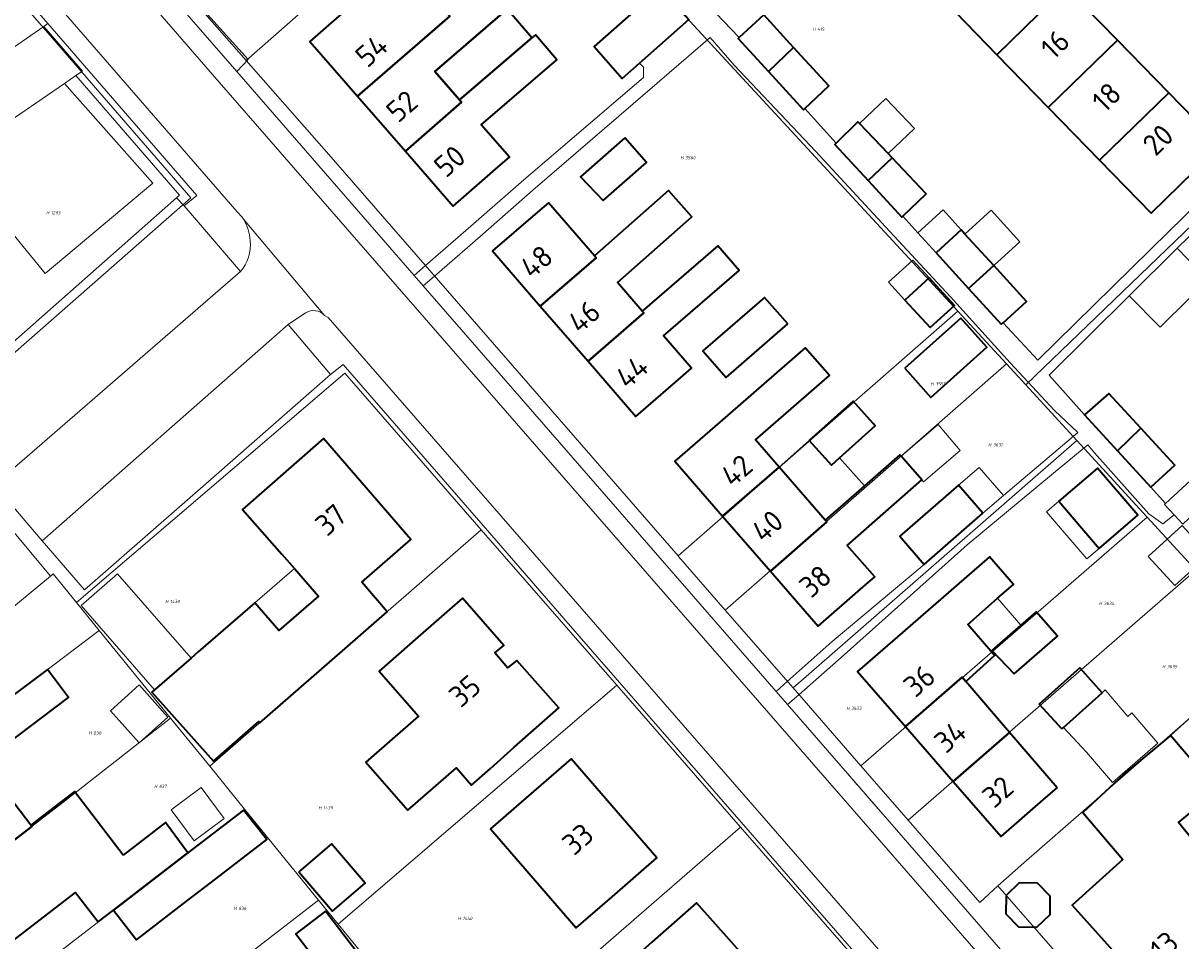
# Model space of a CAD drawing. Header units: metres. Extents: x 104777 to 177370, y 409697 to 438337.
# Tile 83 of 133: x 129886 to 129984, y 423228 to 423305. Entities that reach past the tile are written whole.
import ezdxf
from ezdxf.enums import TextEntityAlignment as Align
from ezdxf.lldxf.tags import DXFTag

# ---------------------------------------------------------------- set-up
doc = ezdxf.new("R2010")
doc.units = ezdxf.units.M
for name, color, linetype, lineweight in [('B-WE-GR-BEPLANTING_CULTUUR_HEESTERS-GV', 90, 'Continuous', 18), ('B-WE-IE-TERREINAFSCHEIDING_KUNSTMATIG_HEKWERK-G', 20, 'IE-TERREINAFSCHEIDING_KUNSTMATIG-SO', 18), ('B-WE-KG-GRENS_PERCEEL-G', 150, 'KG-PERCEEL-SO', 18), ('B-WE-KG-GRENS_PERCEEL-S', 150, 'Continuous', 25), ('B-WE-OG-BEBOUWING-G', 7, 'Continuous', 35), ('B-WE-OG-BEBOUWING-GV', 7, 'Continuous', 35), ('B-WE-OG-BEBOUWING_HUISNUMMER-T18', 10, 'Continuous', 18), ('B-WE-OG-BEBOUWING_LUIFEL-GV', 7, 'Continuous', 18), ('B-WE-OG-BEBOUWING_SCHUUR-GV', 7, 'Continuous', 18), ('B-WE-OG-BEBOUWING_STRAATNAAM-T18', 10, 'Continuous', 18), ('B-WE-OG-TERREIN_BEGROEID-GV', 7, 'Continuous', 18), ('B-WE-OG-TERREIN_ERF-GV', 7, 'Continuous', 18), ('B-WE-VH-OPENVERHARDING_BETONSTRAATSTEEN-GV', 90, 'Continuous', 18), ('B-WE-VH-OPENVERHARDING_STRAATBAKSTEEN-GV', 90, 'Continuous', 18), ('B-WE-VH-OPENVERHARDING_TEGEL-GV', 90, 'Continuous', 18)]:
    doc.layers.add(name, color=color, linetype=linetype, lineweight=lineweight)
doc.styles.add('NLCS-ISO', font='NLCS-ISO.ttf')
doc.styles.add('NLCS-ISO-M20-T18', font='NLCS-ISO.ttf', dxfattribs={"height": 0.036})
doc.styles.get("Standard").update_dxf_attribs({"font": 'Romans.shx'})
doc.linetypes.add('IE-TERREINAFSCHEIDING_KUNSTMATIG-SO', pattern='A,4,[82,NLCS.SHX,S=0.75,R=90,X=0,Y=0],4,-2', length=10)
tags = doc.linetypes.add('KG-PERCEEL-SO', pattern='A,5.5,-2,["P",Standard,S=1.8,R=0,X=-0.5,Y=-0.9],-2,5.5,-2,[5,NLCS.SHX,S=0.75,R=0,X=0,Y=0],-2', length=19).pattern_tags.tags
tags[6] = DXFTag(74, 10)

# ---------------------------------------------------------------- blocks, each defined once
blk = doc.blocks.new('SKG-PERCEELNUMMER-SO')
at = {"style": 'NLCS-ISO', "oblique": 10, "flags": 1}
for tag, p in [('GEMEENTECODE', (0, 2.55)), ('PERCEELGROOTTE', (0, -2.45))]:
    blk.add_attdef(tag, text='', height=1.8, dxfattribs=at).set_placement(p, align=Align.MIDDLE_CENTER)
at = {"style": 'NLCS-ISO', "oblique": 10}
blk.add_attdef('SECTIE', text='', height=1.8, dxfattribs=at).set_placement((-0.5, 0), align=Align.MIDDLE_RIGHT)
blk.add_attdef('PERCEELNUMMER', text='', height=1.8, dxfattribs=at).set_placement((0.5, 0), align=Align.MIDDLE_LEFT)

msp = doc.modelspace()

# ---------------------------------------------------------------- linework, layer by layer
at = {"layer": 'B-WE-GR-BEPLANTING_CULTUUR_HEESTERS-GV', "ltscale": 20, "flags": 128}
for points in [[(129896.86, 423309.867), (129904.311, 423301.306), (129905.272, 423302.308), (129897.69, 423310.749)], [(129899.257, 423290.693), (129899.89, 423290.01), (129900.953, 423290.902), (129888.43, 423305.337), (129888.088, 423305.099), (129891.351, 423301.346), (129890.801, 423300.969), (129899.512, 423290.918)]]:
    msp.add_lwpolyline(points, close=True, dxfattribs=at)
at = {"layer": 'B-WE-IE-TERREINAFSCHEIDING_KUNSTMATIG_HEKWERK-G', "ltscale": 20, "flags": 128}
for points in [[(129955.723, 423242.241), (129956.44, 423241.418)], [(129959.207, 423238.239), (129957.071, 423240.693)], [(129965.93, 423230.515), (129977.45, 423217.28)]]:
    msp.add_lwpolyline(points, dxfattribs=at)
at = {"layer": 'B-WE-KG-GRENS_PERCEEL-G', "ltscale": 20, "flags": 128}
for points in [[(129927.573, 423321.864), (129916.826, 423312.529), (129905.109, 423302.237)], [(129927.573, 423321.864), (129937.949, 423310.379), (129964.917, 423281.171)], [(129874.191, 423320.977), (129900.463, 423290.696), (129878.325, 423271.295)], [(129905.109, 423302.237), (129895.503, 423313.184)], [(129941.403, 423260.613), (129912.052, 423294.325), (129905.109, 423302.237)], [(129992.826, 423296.321), (129970.626, 423274.988)], [(129964.917, 423281.171), (129949.913, 423268.053), (129945.182, 423263.917), (129941.403, 423260.613)], [(129964.917, 423281.171), (129969.01, 423276.739)], [(129945.364, 423256.066), (129949.142, 423259.369), (129953.874, 423263.506), (129969.01, 423276.739)], [(129969.01, 423276.739), (129970.626, 423274.988)], [(129890.85, 423256.687), (129913.383, 423275.966), (129924.865, 423262.798)], [(129970.626, 423274.988), (129974.915, 423270.315)], [(129878.325, 423271.295), (129888.662, 423258.91)], [(129974.915, 423270.315), (129951.064, 423249.523)], [(129974.915, 423270.315), (129980.829, 423263.872)], [(129980.829, 423263.872), (129956.773, 423242.969)], [(129980.829, 423263.872), (129984.908, 423259.427)], [(129902.042, 423242.94), (129924.865, 423262.798)], [(129924.865, 423262.798), (129936.249, 423249.744)], [(129945.364, 423256.066), (129941.45, 423260.559), (129941.403, 423260.613)], [(129865.525, 423239.774), (129888.662, 423258.91)], [(129888.662, 423258.91), (129888.888, 423259.097), (129890.85, 423256.687)], [(129960.732, 423238.423), (129984.908, 423259.427)], [(129890.85, 423256.687), (129892.746, 423254.358)], [(129951.064, 423249.523), (129945.364, 423256.066)], [(129892.746, 423254.358), (129868.48, 423236.005)], [(129892.746, 423254.358), (129898.758, 423246.973)], [(129936.249, 423249.744), (129912.835, 423229.68)], [(129936.249, 423249.744), (129946.64, 423237.828)], [(129956.773, 423242.969), (129951.064, 423249.523)], [(129898.758, 423246.973), (129889.69, 423239.886), (129874.607, 423228.28)], [(129898.758, 423246.973), (129902.042, 423242.94)], [(129970.472, 423234.818), (129985.366, 423247.822)], [(129902.042, 423242.94), (129904.976, 423239.335)], [(129960.732, 423238.423), (129956.773, 423242.969)], [(129904.976, 423239.335), (129880.554, 423220.55)], [(129904.976, 423239.335), (129911.197, 423231.693)], [(129968.272, 423232.898), (129966.772, 423231.49), (129960.732, 423238.423)], [(129946.64, 423237.828), (129922.96, 423217.242)], [(129946.64, 423237.828), (129956.667, 423226.33), (129953.499, 423223.599)], [(129968.272, 423232.898), (129970.472, 423234.818)], [(129968.272, 423232.898), (129982.723, 423216.337)], [(129911.197, 423231.693), (129900.848, 423223.718), (129886.548, 423212.76)], [(129911.197, 423231.693), (129912.835, 423229.68)], [(129912.835, 423229.68), (129917.401, 423224.071)]]:
    msp.add_lwpolyline(points, dxfattribs=at)
at = {"layer": 'B-WE-OG-BEBOUWING-G', "ltscale": 20, "flags": 128}
for points in [[(129914.474, 423299.226), (129922.21, 423305.958), (129922.132, 423306.042), (129919.973, 423308.381), (129923.265, 423311.245), (129921.401, 423313.388), (129914.23, 423307.13), (129910.46, 423303.84)], [(129969.683, 423312.813), (129963.87, 423307.147), (129968.192, 423302.713), (129974.005, 423308.38)], [(129914.474, 423299.226), (129918.487, 423294.613), (129923.21, 423298.722), (129923.035, 423298.923), (129920.953, 423301.316), (129927.046, 423306.536), (129927.308, 423306.76), (129927.207, 423306.875), (129925.563, 423308.734), (129925.443, 423308.87), (129922.132, 423306.042), (129922.21, 423305.958)], [(129978.327, 423303.947), (129974.005, 423308.38), (129968.192, 423302.713), (129972.513, 423298.28)], [(129923.035, 423298.923), (129923.21, 423298.722), (129918.487, 423294.613), (129922.5, 423290), (129926.28, 423293.29), (129927.223, 423294.11), (129924.848, 423296.84), (129931.207, 423302.288), (129929.411, 423304.385), (129929.11, 423304.127)], [(129982.648, 423299.513), (129978.327, 423303.947), (129972.513, 423298.28), (129976.834, 423293.846)], [(129982.648, 423299.513), (129976.834, 423293.846), (129981.156, 423289.412), (129984.791, 423292.955), (129986.97, 423295.08)], [(129929.824, 423281.596), (129933.837, 423276.963), (129938.524, 423281.023), (129938.387, 423281.181), (129936.313, 423283.576), (129942.565, 423289.099), (129940.607, 423291.316), (129934.376, 423285.812), (129934.511, 423285.656)], [(129929.59, 423289.5), (129925.81, 423286.23), (129929.824, 423281.596), (129934.511, 423285.656), (129934.376, 423285.812), (129930.5, 423290.287)], [(129938.387, 423281.181), (129938.524, 423281.023), (129933.837, 423276.963), (129937.85, 423272.33), (129941.63, 423275.6), (129942.54, 423276.387), (129940.188, 423279.103), (129946.54, 423284.576), (129944.745, 423286.659)], [(129944.9, 423271.85), (129941.13, 423268.57), (129945.15, 423263.953), (129949.889, 423268.08), (129947.902, 423270.361), (129954.116, 423275.774), (129952.087, 423278.103)], [(129905.825, 423256.665), (129901.081, 423252.547), (129900.469, 423252.016), (129897.401, 423249.353), (129897.183, 423249.164), (129902.348, 423243.362), (129906.161, 423246.693), (129906.245, 423246.597), (129913.19, 423252.64), (129916.96, 423255.92), (129914.82, 423258.4), (129918.95, 423261.99), (129911.59, 423270.47), (129904.81, 423264.51), (129908.11, 423260.75), (129909.153, 423259.561), (129911.193, 423257.238), (129907.848, 423254.334)], [(129953.773, 423263.623), (129953.911, 423263.465), (129949.17, 423259.336), (129953.19, 423254.72), (129956.96, 423258.01), (129957.927, 423258.854), (129955.624, 423261.497), (129961.897, 423266.994), (129960.147, 423268.99), (129960.037, 423269.116), (129957.06, 423266.506)], [(129953.773, 423263.623), (129949.889, 423268.08), (129945.15, 423263.953), (129949.17, 423259.336), (129953.911, 423263.465)], [(129965.582, 423250.047), (129968.007, 423252.243), (129967.692, 423252.607), (129965.742, 423254.863), (129968.259, 423257.05), (129969.589, 423258.206), (129967.575, 423260.525), (129960.26, 423254.18), (129956.49, 423250.91), (129960.51, 423246.283), (129965.265, 423250.415)], [(129927.64, 423244.53), (129931.38, 423247.84), (129927.86, 423251.82), (129927.08, 423251.22), (129925.99, 423252.48), (129926.77, 423253.09), (129923.28, 423257.07), (129919.52, 423253.78), (129916.274, 423250.94), (129919.593, 423247.158), (129915.173, 423243.279), (129918.705, 423239.255), (129922.769, 423242.821), (129924.047, 423241.363), (129925.631, 423242.752)], [(129960.51, 423246.283), (129964.53, 423241.656), (129969.266, 423245.772), (129965.582, 423250.047), (129965.265, 423250.415)], [(129973.265, 423241.132), (129969.266, 423245.772), (129964.53, 423241.656), (129968.55, 423237.03), (129972.32, 423240.31)], [(129979.46, 423242.76), (129978.85, 423242.22), (129975.408, 423239.063), (129978.795, 423235.111), (129974.52, 423231.27), (129982.32, 423222.59), (129987.04, 423226.76), (129989.476, 423228.654), (129986.342, 423232.066), (129986.919, 423232.552), (129987.044, 423233.809), (129983.47, 423238.22), (129986.735, 423240.905), (129982.777, 423245.515)], [(129880.455, 423232.78), (129887.092, 423237.887), (129887.004, 423237.999), (129883.028, 423243.168), (129880.35, 423241.1), (129876.4, 423238.05)], [(129935.86, 423231.98), (129939.63, 423235.26), (129932.43, 423243.56), (129928.65, 423240.28), (129925.643, 423237.671), (129932.851, 423229.362)], [(129894.766, 423235.472), (129890.672, 423240.809), (129887.004, 423237.999), (129887.092, 423237.887), (129880.455, 423232.78), (129884.51, 423227.51), (129890.76, 423232.33), (129892.67, 423229.86), (129893.954, 423230.857), (129900.2, 423235.661), (129898.421, 423238.104), (129898.334, 423238.217)], [(129893.954, 423230.857), (129895.88, 423228.36), (129899.84, 423231.4), (129902.19, 423233.204), (129906.844, 423236.784), (129904.876, 423239.258), (129900.2, 423235.661)], [(129937.576, 423215.09), (129937.421, 423214.953), (129939.906, 423212.136), (129940.014, 423212.014), (129941.89, 423213.68), (129945.63, 423217), (129943.2, 423219.73), (129948.9, 423224.79), (129942.95, 423231.48), (129939.21, 423228.16), (129934.461, 423223.944), (129936.795, 423221.299), (129940.217, 423217.42)]]:
    msp.add_lwpolyline(points, close=True, dxfattribs=at)
at = {"layer": 'B-WE-OG-BEBOUWING-GV', "ltscale": 20, "flags": 128}
for points in [[(129914.474, 423299.226), (129922.21, 423305.958), (129922.132, 423306.042), (129919.973, 423308.381), (129923.265, 423311.245), (129921.401, 423313.388), (129914.23, 423307.13), (129910.46, 423303.84)], [(129969.683, 423312.813), (129963.87, 423307.147), (129968.192, 423302.713), (129974.005, 423308.38)], [(129914.474, 423299.226), (129918.487, 423294.613), (129923.21, 423298.722), (129923.035, 423298.923), (129920.953, 423301.316), (129927.046, 423306.536), (129927.308, 423306.76), (129927.207, 423306.875), (129925.563, 423308.734), (129925.443, 423308.87), (129922.132, 423306.042), (129922.21, 423305.958)], [(129939.727, 423308.592), (129938.151, 423307.2), (129937.912, 423306.989), (129938.12, 423306.753), (129934.342, 423303.412), (129936.715, 423300.729), (129938.153, 423302.001), (129942.307, 423305.676)], [(129978.327, 423303.947), (129974.005, 423308.38), (129968.192, 423302.713), (129972.513, 423298.28)], [(129929.11, 423304.127), (129928.078, 423305.332), (129927.046, 423306.536), (129920.953, 423301.316), (129923.035, 423298.923)], [(129949.002, 423301.301), (129951.109, 423303.332), (129948.612, 423306.06), (129946.542, 423304.166), (129946.453, 423304.085)], [(129923.035, 423298.923), (129923.21, 423298.722), (129918.487, 423294.613), (129922.5, 423290), (129926.28, 423293.29), (129927.223, 423294.11), (129924.848, 423296.84), (129931.207, 423302.288), (129929.411, 423304.385), (129929.11, 423304.127)], [(129951.109, 423303.332), (129949.002, 423301.301), (129951.943, 423298.088), (129952.067, 423298.206), (129954.061, 423300.107)], [(129982.648, 423299.513), (129978.327, 423303.947), (129972.513, 423298.28), (129976.834, 423293.846)], [(129982.648, 423299.513), (129976.834, 423293.846), (129981.156, 423289.412), (129984.791, 423292.955), (129986.97, 423295.08)], [(129959.393, 423294.053), (129959.052, 423294.413), (129956.659, 423296.935), (129956.518, 423297.084), (129954.698, 423295.294), (129954.589, 423295.187), (129957.376, 423292.141)], [(129936.921, 423295.748), (129933.207, 423292.469), (129935.12, 423290.466), (129938.752, 423293.673)], [(129959.393, 423294.053), (129957.376, 423292.141), (129960.196, 423289.058), (129960.301, 423289.158), (129962.267, 423291.022)], [(129929.824, 423281.596), (129933.837, 423276.963), (129938.524, 423281.023), (129938.387, 423281.181), (129936.313, 423283.576), (129942.565, 423289.099), (129940.607, 423291.316), (129934.376, 423285.812), (129934.511, 423285.656)], [(129929.59, 423289.5), (129925.81, 423286.23), (129929.824, 423281.596), (129934.511, 423285.656), (129934.376, 423285.812), (129930.5, 423290.287)], [(129963.082, 423286.082), (129965.819, 423283.08), (129967.93, 423285.003), (129965.513, 423287.654), (129965.183, 423288.017)], [(129938.387, 423281.181), (129938.524, 423281.023), (129933.837, 423276.963), (129937.85, 423272.33), (129941.63, 423275.6), (129942.54, 423276.387), (129940.188, 423279.103), (129946.54, 423284.576), (129944.745, 423286.659)], [(129967.93, 423285.003), (129965.819, 423283.08), (129968.567, 423280.067), (129968.716, 423280.203), (129970.676, 423281.99)], [(129960.463, 423282.108), (129962.59, 423279.788), (129964.625, 423281.654), (129962.498, 423283.974)], [(129950.641, 423280.102), (129948.675, 423282.329), (129943.497, 423277.849), (129945.44, 423275.603)], [(129960.447, 423276.38), (129962.643, 423273.93), (129967.349, 423278.148), (129965.153, 423280.598)], [(129944.9, 423271.85), (129941.13, 423268.57), (129945.15, 423263.953), (129949.889, 423268.08), (129947.902, 423270.361), (129954.116, 423275.774), (129952.087, 423278.103)], [(129978.325, 423269.448), (129980.281, 423271.355), (129977.617, 423274.259), (129975.561, 423272.462)], [(129952.427, 423270.294), (129954.294, 423268.228), (129954.973, 423268.84), (129957.966, 423271.538), (129957.799, 423271.737), (129956.349, 423273.35), (129956.123, 423273.601)], [(129978.325, 423269.448), (129981.144, 423266.375), (129983.156, 423268.221), (129980.281, 423271.355)], [(129905.825, 423256.665), (129901.081, 423252.547), (129900.469, 423252.016), (129897.401, 423249.353), (129897.183, 423249.164), (129902.348, 423243.362), (129906.161, 423246.693), (129906.245, 423246.597), (129913.19, 423252.64), (129916.96, 423255.92), (129914.82, 423258.4), (129918.95, 423261.99), (129911.59, 423270.47), (129904.81, 423264.51), (129908.11, 423260.75), (129909.153, 423259.561), (129911.193, 423257.238), (129907.848, 423254.334)], [(129953.773, 423263.623), (129953.911, 423263.465), (129949.17, 423259.336), (129953.19, 423254.72), (129956.96, 423258.01), (129957.927, 423258.854), (129955.624, 423261.497), (129961.897, 423266.994), (129960.147, 423268.99), (129960.037, 423269.116), (129957.06, 423266.506)], [(129953.773, 423263.623), (129949.889, 423268.08), (129945.15, 423263.953), (129949.17, 423259.336), (129953.911, 423263.465)], [(129976.792, 423261.241), (129980.042, 423264.021), (129976.656, 423267.98), (129973.405, 423265.2)], [(129967.023, 423264.194), (129964.976, 423266.562), (129960.039, 423262.26), (129962.096, 423259.9)], [(129965.582, 423250.047), (129968.007, 423252.243), (129967.692, 423252.607), (129965.742, 423254.863), (129968.259, 423257.05), (129969.589, 423258.206), (129967.575, 423260.525), (129960.26, 423254.18), (129956.49, 423250.91), (129960.51, 423246.283), (129965.265, 423250.415)], [(129927.64, 423244.53), (129931.38, 423247.84), (129927.86, 423251.82), (129927.08, 423251.22), (129925.99, 423252.48), (129926.77, 423253.09), (129923.28, 423257.07), (129919.52, 423253.78), (129916.274, 423250.94), (129919.593, 423247.158), (129915.173, 423243.279), (129918.705, 423239.255), (129922.769, 423242.821), (129924.047, 423241.363), (129925.631, 423242.752)], [(129967.772, 423252.666), (129969.65, 423250.704), (129973.285, 423253.871), (129971.503, 423255.917), (129970.222, 423254.801)], [(129885.5, 423248.878), (129883.32, 423247.229), (129882.056, 423246.273), (129883.826, 423243.932), (129890.168, 423248.727), (129888.397, 423251.069)], [(129973.665, 423246.087), (129973.783, 423246.193), (129977.043, 423249.108), (129975.171, 423251.202), (129971.749, 423248.143)], [(129960.51, 423246.283), (129964.53, 423241.656), (129969.266, 423245.772), (129965.582, 423250.047), (129965.265, 423250.415)], [(129973.265, 423241.132), (129969.266, 423245.772), (129964.53, 423241.656), (129968.55, 423237.03), (129972.32, 423240.31)], [(129979.46, 423242.76), (129978.85, 423242.22), (129975.408, 423239.063), (129978.795, 423235.111), (129974.52, 423231.27), (129982.32, 423222.59), (129987.04, 423226.76), (129989.476, 423228.654), (129986.342, 423232.066), (129986.919, 423232.552), (129987.044, 423233.809), (129983.47, 423238.22), (129986.735, 423240.905), (129982.777, 423245.515)], [(129880.455, 423232.78), (129887.092, 423237.887), (129887.004, 423237.999), (129883.028, 423243.168), (129880.35, 423241.1), (129876.4, 423238.05)], [(129935.86, 423231.98), (129939.63, 423235.26), (129932.43, 423243.56), (129928.65, 423240.28), (129925.643, 423237.671), (129932.851, 423229.362)], [(129894.766, 423235.472), (129890.672, 423240.809), (129887.004, 423237.999), (129887.092, 423237.887), (129880.455, 423232.78), (129884.51, 423227.51), (129890.76, 423232.33), (129892.67, 423229.86), (129893.954, 423230.857), (129900.2, 423235.661), (129898.421, 423238.104), (129898.334, 423238.217)], [(129893.954, 423230.857), (129895.88, 423228.36), (129899.84, 423231.4), (129902.19, 423233.204), (129906.844, 423236.784), (129904.876, 423239.258), (129900.2, 423235.661)], [(129909.521, 423234.06), (129912.367, 423230.754), (129915.11, 423233.115), (129912.264, 423236.421)], [(129968.954, 423230.546), (129970.022, 423229.443), (129971.557, 423229.418), (129972.661, 423230.486), (129972.686, 423232.021), (129971.618, 423233.125), (129970.082, 423233.15), (129968.979, 423232.082)], [(129937.576, 423215.09), (129937.421, 423214.953), (129939.906, 423212.136), (129940.014, 423212.014), (129941.89, 423213.68), (129945.63, 423217), (129943.2, 423219.73), (129948.9, 423224.79), (129942.95, 423231.48), (129939.21, 423228.16), (129934.461, 423223.944), (129936.795, 423221.299), (129940.217, 423217.42)], [(129909.923, 423222.289), (129911.868, 423219.744), (129912.493, 423220.221), (129917.088, 423223.826), (129911.783, 423230.767), (129909.279, 423228.853), (129912.683, 423224.399), (129910.508, 423222.736)]]:
    msp.add_lwpolyline(points, close=True, dxfattribs=at)
at = {"layer": 'B-WE-OG-BEBOUWING_LUIFEL-GV', "ltscale": 20, "flags": 128}
for points in [[(129956.659, 423296.935), (129959.052, 423294.413), (129961.263, 423296.51), (129958.87, 423299.033)], [(129984.994, 423284.769), (129985.516, 423285.278), (129985.581, 423285.212), (129987.6, 423287.18), (129988.768, 423288.319), (129987.101, 423290.107), (129983.353, 423286.452)], [(129965.183, 423288.017), (129963.668, 423289.679), (129961.557, 423287.755), (129963.082, 423286.082)], [(129965.513, 423287.654), (129967.93, 423285.003), (129970.13, 423287.008), (129967.713, 423289.659)], [(129985.581, 423285.212), (129985.516, 423285.278), (129984.994, 423284.769), (129983.353, 423286.452), (129979.319, 423282.45), (129981.93, 423279.819), (129984.366, 423282.235), (129984.991, 423281.594), (129987.102, 423283.652)], [(129962.498, 423283.974), (129961.129, 423285.468), (129959.093, 423283.601), (129960.463, 423282.108)], [(129960.147, 423268.99), (129961.897, 423266.994), (129962.035, 423266.833), (129965.119, 423269.472), (129963.256, 423271.65)], [(129949.889, 423268.08), (129953.773, 423263.623), (129957.06, 423266.506), (129954.973, 423268.84), (129954.294, 423268.228), (129952.427, 423270.294)], [(129988.462, 423262.367), (129990.689, 423264.424), (129986.57, 423268.883), (129982.378, 423265.01), (129982.287, 423264.926), (129983.082, 423264.065), (129983.816, 423263.271), (129985.852, 423265.196)], [(129967.023, 423264.194), (129968.742, 423265.68), (129966.695, 423268.048), (129964.976, 423266.562)], [(129973.405, 423265.2), (129972.366, 423264.311), (129975.753, 423260.352), (129976.792, 423261.241)], [(129986, 423260.71), (129983.766, 423263.165), (129980.913, 423260.568), (129983.147, 423258.114)], [(129905.825, 423256.665), (129907.848, 423254.334), (129911.193, 423257.238), (129909.153, 423259.561)], [(129897.401, 423249.353), (129900.469, 423252.016), (129894.294, 423259.115), (129891.229, 423256.448)], [(129967.772, 423252.666), (129970.222, 423254.801), (129968.259, 423257.05), (129965.742, 423254.863), (129967.692, 423252.607)], [(129896.11, 423244.901), (129898.528, 423247.065), (129896.108, 423249.768), (129893.691, 423247.604)], [(129973.783, 423246.193), (129975.714, 423244.116), (129977.905, 423241.582), (129981.727, 423244.887), (129979.536, 423247.42), (129979.196, 423247.126), (129977.305, 423249.35), (129977.043, 423249.108)], [(129986.735, 423240.905), (129990.159, 423242.322), (129985.336, 423247.808), (129982.777, 423245.515)]]:
    msp.add_lwpolyline(points, close=True, dxfattribs=at)
at = {"layer": 'B-WE-OG-BEBOUWING_SCHUUR-GV', "ltscale": 20, "flags": 128}
msp.add_lwpolyline([(129900.727, 423236.669), (129903.259, 423238.543), (129901.329, 423241.152), (129898.797, 423239.278)], close=True, dxfattribs=at)
at = {"layer": 'B-WE-OG-TERREIN_BEGROEID-GV', "ltscale": 20, "flags": 128}
msp.add_lwpolyline([(129889.835, 423300.307), (129880.426, 423293.859), (129888.213, 423284.331), (129897.263, 423291.938)], close=True, dxfattribs=at)
at = {"layer": 'B-WE-OG-TERREIN_ERF-GV', "ltscale": 20, "flags": 128}
for points in [[(129976.834, 423293.846), (129972.513, 423298.28), (129968.192, 423302.713), (129963.87, 423307.147), (129959.549, 423311.581), (129955.228, 423316.014), (129957.46, 423318.19), (129961.04, 423321.68), (129965.362, 423317.247), (129969.683, 423312.813), (129974.005, 423308.38), (129978.327, 423303.947), (129982.648, 423299.513), (129986.97, 423295.08), (129984.791, 423292.955), (129981.156, 423289.412)], [(129918.487, 423294.613), (129914.474, 423299.226), (129910.46, 423303.84), (129914.23, 423307.13), (129921.401, 423313.388), (129923.265, 423311.245), (129919.973, 423308.381), (129922.132, 423306.042), (129925.443, 423308.87), (129925.563, 423308.734), (129927.207, 423306.875), (129927.308, 423306.76), (129927.046, 423306.536), (129928.078, 423305.332), (129929.11, 423304.127), (129929.411, 423304.385), (129931.207, 423302.288), (129924.848, 423296.84), (129927.223, 423294.11), (129926.28, 423293.29), (129922.5, 423290)], [(129919.982, 423283.303), (129949.638, 423249.232), (129950.585, 423250.073), (129954.354, 423253.424), (129962.096, 423259.9), (129960.039, 423262.26), (129964.976, 423266.562), (129967.023, 423264.194), (129968.742, 423265.68), (129974.99, 423270.973), (129973.026, 423272.833), (129969.314, 423276.821), (129964.299, 423282.383), (129959.544, 423287.501), (129952.979, 423294.593), (129946.104, 423301.834), (129944.087, 423304.165), (129938.831, 423299.616), (129929.206, 423291.324), (129924.762, 423287.44), (129920.932, 423284.125)], [(129935.12, 423290.466), (129933.207, 423292.469), (129936.921, 423295.748), (129938.752, 423293.673)], [(129934.376, 423285.812), (129940.607, 423291.316), (129942.565, 423289.099), (129936.313, 423283.576), (129938.387, 423281.181), (129944.745, 423286.659), (129946.54, 423284.576), (129940.188, 423279.103), (129942.54, 423276.387), (129941.63, 423275.6), (129937.85, 423272.33), (129933.837, 423276.963), (129929.824, 423281.596), (129925.81, 423286.23), (129929.59, 423289.5), (129930.5, 423290.287)], [(129962.498, 423283.974), (129964.625, 423281.654), (129962.59, 423279.788), (129960.463, 423282.108)], [(129945.44, 423275.603), (129943.497, 423277.849), (129948.675, 423282.329), (129950.641, 423280.102)], [(129960.447, 423276.38), (129965.153, 423280.598), (129967.349, 423278.148), (129962.643, 423273.93)], [(129949.17, 423259.336), (129945.15, 423263.953), (129941.13, 423268.57), (129944.9, 423271.85), (129952.087, 423278.103), (129954.116, 423275.774), (129947.902, 423270.361), (129949.889, 423268.08), (129953.773, 423263.623), (129957.06, 423266.506), (129960.037, 423269.116), (129960.147, 423268.99), (129961.897, 423266.994), (129955.624, 423261.497), (129957.927, 423258.854), (129956.96, 423258.01), (129953.19, 423254.72)], [(129954.294, 423268.228), (129952.427, 423270.294), (129956.123, 423273.601), (129956.349, 423273.35), (129957.799, 423271.737), (129957.966, 423271.538), (129954.973, 423268.84)], [(129901.081, 423252.547), (129905.825, 423256.665), (129907.848, 423254.334), (129911.193, 423257.238), (129909.153, 423259.561), (129908.11, 423260.75), (129904.81, 423264.51), (129911.59, 423270.47), (129918.95, 423261.99), (129914.82, 423258.4), (129916.96, 423255.92), (129913.19, 423252.64), (129906.245, 423246.597), (129906.161, 423246.693), (129902.348, 423243.362), (129897.183, 423249.164), (129897.401, 423249.353), (129900.469, 423252.016)], [(129973.405, 423265.2), (129976.656, 423267.98), (129980.042, 423264.021), (129976.792, 423261.241)], [(129969.266, 423245.772), (129973.265, 423241.132), (129972.32, 423240.31), (129968.55, 423237.03), (129964.53, 423241.656), (129960.51, 423246.283), (129956.49, 423250.91), (129960.26, 423254.18), (129967.575, 423260.525), (129969.589, 423258.206), (129968.259, 423257.05), (129965.742, 423254.863), (129967.692, 423252.607), (129968.007, 423252.243), (129965.582, 423250.047)], [(129927.64, 423244.53), (129925.631, 423242.752), (129924.047, 423241.363), (129922.769, 423242.821), (129918.705, 423239.255), (129915.173, 423243.279), (129919.593, 423247.158), (129916.274, 423250.94), (129919.52, 423253.78), (129923.28, 423257.07), (129926.77, 423253.09), (129925.99, 423252.48), (129927.08, 423251.22), (129927.86, 423251.82), (129931.38, 423247.84)], [(129970.222, 423254.801), (129971.503, 423255.917), (129973.285, 423253.871), (129969.65, 423250.704), (129967.772, 423252.666)], [(129883.32, 423247.229), (129885.5, 423248.878), (129888.397, 423251.069), (129890.168, 423248.727), (129883.826, 423243.932), (129882.056, 423246.273)], [(129973.783, 423246.193), (129973.665, 423246.087), (129971.749, 423248.143), (129975.171, 423251.202), (129977.043, 423249.108)], [(129982.777, 423245.515), (129986.735, 423240.905), (129983.47, 423238.22), (129987.044, 423233.809), (129986.919, 423232.552), (129986.342, 423232.066), (129989.476, 423228.654), (129987.04, 423226.76), (129982.32, 423222.59), (129974.52, 423231.27), (129978.795, 423235.111), (129975.408, 423239.063), (129978.85, 423242.22), (129979.46, 423242.76)], [(129887.004, 423237.999), (129890.672, 423240.809), (129894.766, 423235.472), (129898.334, 423238.217), (129898.421, 423238.104), (129900.2, 423235.661), (129904.876, 423239.258), (129906.844, 423236.784), (129902.19, 423233.204), (129899.84, 423231.4), (129895.88, 423228.36), (129893.954, 423230.857), (129892.67, 423229.86), (129890.76, 423232.33), (129884.51, 423227.51), (129880.455, 423232.78), (129876.4, 423238.05), (129880.35, 423241.1), (129883.028, 423243.168)], [(129935.86, 423231.98), (129932.851, 423229.362), (129925.643, 423237.671), (129928.65, 423240.28), (129932.43, 423243.56), (129939.63, 423235.26)], [(129909.521, 423234.06), (129912.264, 423236.421), (129915.11, 423233.115), (129912.367, 423230.754)], [(129968.954, 423230.546), (129968.979, 423232.082), (129970.082, 423233.15), (129971.618, 423233.125), (129972.686, 423232.021), (129972.661, 423230.486), (129971.557, 423229.418), (129970.022, 423229.443)]]:
    msp.add_lwpolyline(points, close=True, dxfattribs=at)
for points in [[(129897.69, 423310.749), (129905.272, 423302.308), (129904.311, 423301.306), (129919.225, 423284.172), (129920.173, 423284.997), (129923.974, 423288.305), (129928.441, 423292.209), (129938.485, 423300.793), (129938.485, 423301.66), (129938.153, 423302.001), (129936.715, 423300.729), (129934.342, 423303.412), (129938.12, 423306.753)], [(129943.283, 423307.582), (129946.542, 423304.166), (129948.612, 423306.06), (129951.109, 423303.332), (129954.061, 423300.107), (129952.067, 423298.206), (129954.698, 423295.294), (129956.518, 423297.084), (129956.659, 423296.935), (129959.052, 423294.413), (129959.393, 423294.053), (129962.267, 423291.022), (129960.301, 423289.158), (129961.557, 423287.755), (129963.082, 423286.082), (129965.183, 423288.017), (129965.513, 423287.654), (129967.93, 423285.003), (129970.676, 423281.99), (129968.716, 423280.203), (129971.634, 423277.053), (129982.658, 423287.871), (129986.293, 423291.414)], [(129878.739, 423272.598), (129899.257, 423290.693), (129899.512, 423290.918), (129890.801, 423300.969), (129889.835, 423300.307), (129897.263, 423291.938), (129888.213, 423284.331), (129880.426, 423293.859)], [(129987.101, 423290.107), (129983.353, 423286.452), (129979.319, 423282.45), (129972.602, 423275.786), (129975.561, 423272.462), (129977.617, 423274.259), (129980.281, 423271.355), (129983.156, 423268.221), (129981.144, 423266.375), (129982.378, 423265.01), (129982.287, 423264.926), (129983.082, 423264.065), (129982.155, 423263.294), (129980.956, 423264.148), (129976.406, 423269.279), (129975.847, 423269.956), (129972.947, 423267.56), (129965.685, 423261.538), (129955.372, 423252.313), (129951.559, 423248.954), (129950.609, 423248.117), (129965.93, 423230.515), (129977.45, 423217.28)], [(129956.777, 423226.685), (129954.996, 423228.731), (129954.274, 423229.56), (129933.101, 423253.879), (129925.026, 423263.155), (129913.25, 423276.68), (129912.2, 423275.84), (129902.392, 423267.265), (129891.51, 423257.75), (129887.946, 423261.89), (129883.913, 423266.575)], [(129939.21, 423228.16), (129942.95, 423231.48), (129948.9, 423224.79)]]:
    msp.add_lwpolyline(points, dxfattribs=at)
at = {"layer": 'B-WE-VH-OPENVERHARDING_BETONSTRAATSTEEN-GV', "ltscale": 20, "flags": 128}
for points in [[(129904.874, 423288.89), (129911.7, 423280.82), (129911.99, 423280.64), (129971.679, 423212.131), (129976.291, 423216.132), (129902.07, 423301.27), (129880.953, 423325.623), (129876.349, 423321.737), (129882.84, 423314.22), (129889.57, 423306.54)], [(129986.293, 423291.414), (129982.658, 423287.871), (129971.634, 423277.053), (129968.716, 423280.203), (129968.567, 423280.067), (129965.819, 423283.08), (129963.082, 423286.082), (129961.557, 423287.755), (129960.301, 423289.158), (129960.196, 423289.058), (129957.376, 423292.141), (129954.589, 423295.187), (129954.698, 423295.294), (129952.067, 423298.206), (129951.943, 423298.088), (129949.002, 423301.301), (129946.453, 423304.085), (129946.542, 423304.166), (129943.283, 423307.582)], [(129889.57, 423306.54), (129904.35, 423289.51)], [(129942.307, 423305.676), (129938.153, 423302.001), (129938.485, 423301.66), (129938.485, 423300.793), (129928.441, 423292.209), (129923.974, 423288.305), (129920.173, 423284.997), (129919.225, 423284.172), (129919.982, 423283.303), (129920.932, 423284.125), (129924.762, 423287.44), (129929.206, 423291.324), (129938.831, 423299.616), (129944.087, 423304.165), (129946.104, 423301.834), (129952.979, 423294.593), (129959.544, 423287.501), (129964.299, 423282.383), (129969.314, 423276.821), (129973.026, 423272.833), (129974.99, 423270.973), (129968.742, 423265.68), (129967.023, 423264.194), (129962.096, 423259.9), (129954.354, 423253.424), (129950.585, 423250.073), (129949.638, 423249.232), (129950.609, 423248.117), (129951.559, 423248.954), (129955.372, 423252.313), (129965.685, 423261.538), (129972.947, 423267.56), (129975.847, 423269.956), (129976.406, 423269.279), (129980.956, 423264.148), (129982.155, 423263.294), (129983.082, 423264.065), (129982.287, 423264.926), (129982.378, 423265.01), (129981.144, 423266.375), (129978.325, 423269.448), (129975.561, 423272.462), (129972.602, 423275.786), (129979.319, 423282.45), (129983.353, 423286.452), (129987.101, 423290.107)], [(129911.7, 423280.82), (129904.874, 423288.89)], [(129904.63, 423284.5), (129883.913, 423266.575), (129887.946, 423261.89)], [(129887.946, 423261.89), (129908.63, 423280.04), (129910.089, 423281.023)]]:
    msp.add_lwpolyline(points, dxfattribs=at)
for points in [[(129890.801, 423300.969), (129891.351, 423301.346), (129888.088, 423305.099), (129876.409, 423297.017), (129879.189, 423293.011), (129880.426, 423293.859), (129889.835, 423300.307)], [(129899.89, 423290.01), (129899.257, 423290.693), (129878.739, 423272.598), (129879.38, 423271.84), (129881.465, 423269.418), (129883.913, 423266.575), (129904.63, 423284.5), (129900.753, 423289.006)], [(129908.63, 423280.04), (129887.946, 423261.89), (129891.51, 423257.75), (129902.392, 423267.265), (129912.2, 423275.84)]]:
    msp.add_lwpolyline(points, close=True, dxfattribs=at)
at = {"layer": 'B-WE-VH-OPENVERHARDING_BETONSTRAATSTEEN-GV', "ltscale": 20}
for points in [[(129904.35, 423289.51, -0.060907), (129904.874, 423288.89)], [(129904.874, 423288.89, -0.140703), (129905.431, 423287.106)], [(129905.431, 423287.106, -0.212152), (129904.63, 423284.5)], [(129910.089, 423281.023, -0.358949), (129911.7, 423280.82)]]:
    msp.add_lwpolyline(points, format="xyb", dxfattribs=at)
at = {"layer": 'B-WE-VH-OPENVERHARDING_STRAATBAKSTEEN-GV', "ltscale": 20, "flags": 128}
msp.add_lwpolyline([(129884.692, 423308.989), (129881.088, 423305.736), (129867.813, 423320.996), (129866.197, 423322.923), (129862.133, 423320.316), (129863.59, 423318.17), (129872.274, 423305.682), (129868.237, 423303.008), (129866.613, 423301.787), (129870.936, 423296), (129870.11, 423295.408), (129869.826, 423295.202), (129871.087, 423293.461), (129872.496, 423294.481), (129874.91, 423296.23), (129876.409, 423297.017), (129888.088, 423305.099), (129888.43, 423305.337), (129885.06, 423309.25)], close=True, dxfattribs=at)
at = {"layer": 'B-WE-VH-OPENVERHARDING_TEGEL-GV', "ltscale": 20, "flags": 128}
for points in [[(129919.982, 423283.303), (129919.225, 423284.172), (129904.311, 423301.306), (129896.86, 423309.867), (129895.36, 423311.59), (129894.554, 423312.523), (129881.79, 423327.29), (129880.446, 423326.215)], [(129880.6, 423326.03), (129880.953, 423325.623), (129902.07, 423301.27), (129976.291, 423216.132), (129976.38, 423216.03)], [(129904.35, 423289.51), (129889.57, 423306.54), (129882.84, 423314.22), (129876.349, 423321.737), (129875.738, 423322.445), (129874.452, 423321.374), (129882.385, 423312.307), (129885.06, 423309.25), (129888.43, 423305.337)], [(129888.43, 423305.337), (129900.953, 423290.902), (129899.89, 423290.01), (129900.753, 423289.006), (129904.63, 423284.5)], [(129977.45, 423217.28), (129965.93, 423230.515), (129950.609, 423248.117), (129949.638, 423249.232), (129919.982, 423283.303)], [(129910.089, 423281.023), (129908.63, 423280.04), (129912.2, 423275.84), (129913.25, 423276.68), (129925.026, 423263.155), (129933.101, 423253.879), (129954.274, 423229.56), (129954.996, 423228.731), (129956.777, 423226.685), (129957.508, 423225.846), (129971.26, 423210.05)], [(129972.09, 423211.66), (129971.679, 423212.131), (129911.99, 423280.64), (129911.7, 423280.82)]]:
    msp.add_lwpolyline(points, dxfattribs=at)
at = {"layer": 'B-WE-VH-OPENVERHARDING_TEGEL-GV', "ltscale": 20}
for points in [[(129904.874, 423288.89, 0.060907), (129904.35, 423289.51)], [(129905.431, 423287.106, 0.140703), (129904.874, 423288.89)], [(129904.63, 423284.5, 0.212152), (129905.431, 423287.106)], [(129911.7, 423280.82, 0.358949), (129910.089, 423281.023)]]:
    msp.add_lwpolyline(points, format="xyb", dxfattribs=at)

# ---------------------------------------------------------------- block references
at = {"layer": 'B-WE-KG-GRENS_PERCEEL-S', "ltscale": 20, "xscale": 0.15, "yscale": 0.15, "zscale": 0.15}
for p, values in [((129953.026, 423304.864), {'PERCEELNUMMER': '415', 'SECTIE': 'H'}), ((129941.935, 423294.069), {'PERCEELNUMMER': '3560', 'SECTIE': 'H'}), ((129888.628, 423289.44), {'PERCEELNUMMER': '1293', 'SECTIE': 'H'}), ((129962.969, 423275.064), {'PERCEELNUMMER': '3559', 'SECTIE': 'H'}), ((129967.801, 423269.94), {'PERCEELNUMMER': '3632', 'SECTIE': 'H'}), ((129898.64, 423256.786), {'PERCEELNUMMER': '1438', 'SECTIE': 'H'}), ((129977.114, 423256.622), {'PERCEELNUMMER': '3634', 'SECTIE': 'H'}), ((129982.421, 423251.314), {'PERCEELNUMMER': '3635', 'SECTIE': 'H'}), ((129955.884, 423247.809), {'PERCEELNUMMER': '3633', 'SECTIE': 'H'}), ((129892.199, 423245.734), {'PERCEELNUMMER': '838', 'SECTIE': 'H'}), ((129897.707, 423241.251), {'PERCEELNUMMER': '837', 'SECTIE': 'H'}), ((129911.511, 423239.445), {'PERCEELNUMMER': '1439', 'SECTIE': 'H'}), ((129904.386, 423230.999), {'PERCEELNUMMER': '836', 'SECTIE': 'H'}), ((129923.232, 423230.167), {'PERCEELNUMMER': '1440', 'SECTIE': 'H'})]:
    msp.add_blockref('SKG-PERCEELNUMMER-SO', p, dxfattribs=at).add_auto_attribs(values)

# ---------------------------------------------------------------- texts
at = {"layer": 'B-WE-OG-BEBOUWING_HUISNUMMER-T18', "ltscale": 20, "style": 'NLCS-ISO-M20-T18'}
for s, rotation, p in [('54', 41.1, (129915.648, 423303.059)), ('16', 44.3, (129973.095, 423303.583)), ('18', 44.3, (129977.412, 423299.154)), ('52', 41, (129918.2, 423298.386)), ('20', 44.3, (129981.742, 423295.57)), ('50', 41, (129922.214, 423293.774)), ('48', 40.9, (129929.495, 423285.338)), ('46', 40.9, (129933.503, 423280.71)), ('44', 40.9, (129937.522, 423276.072)), ('42', 41, (129946.321, 423267.785)), ('37', 40.9, (129912.217, 423263.645)), ('40', 41.1, (129948.898, 423263.129)), ('38', 41.1, (129952.935, 423258.494)), ('35', 40.9, (129923.478, 423249.269)), ('36', 40.9, (129961.681, 423250.117)), ('34', 40.7, (129964.274, 423245.437)), ('32', 40.8, (129968.275, 423240.794)), ('33', 40.9, (129932.977, 423236.825)), ('13', 41.5, (129982.257, 423227.872))]:
    msp.add_text(s, height=1.8, rotation=rotation, dxfattribs=at).set_placement(p, align=Align.MIDDLE)
at = {"layer": 'B-WE-OG-BEBOUWING_STRAATNAAM-T18', "ltscale": 20, "style": 'NLCS-ISO-M20-T18'}
msp.add_text('Gherstkamp', height=3, rotation=310.9, dxfattribs=at).set_placement((129886.923, 423314.08), align=Align.MIDDLE)

doc.saveas('drawing.dxf')
